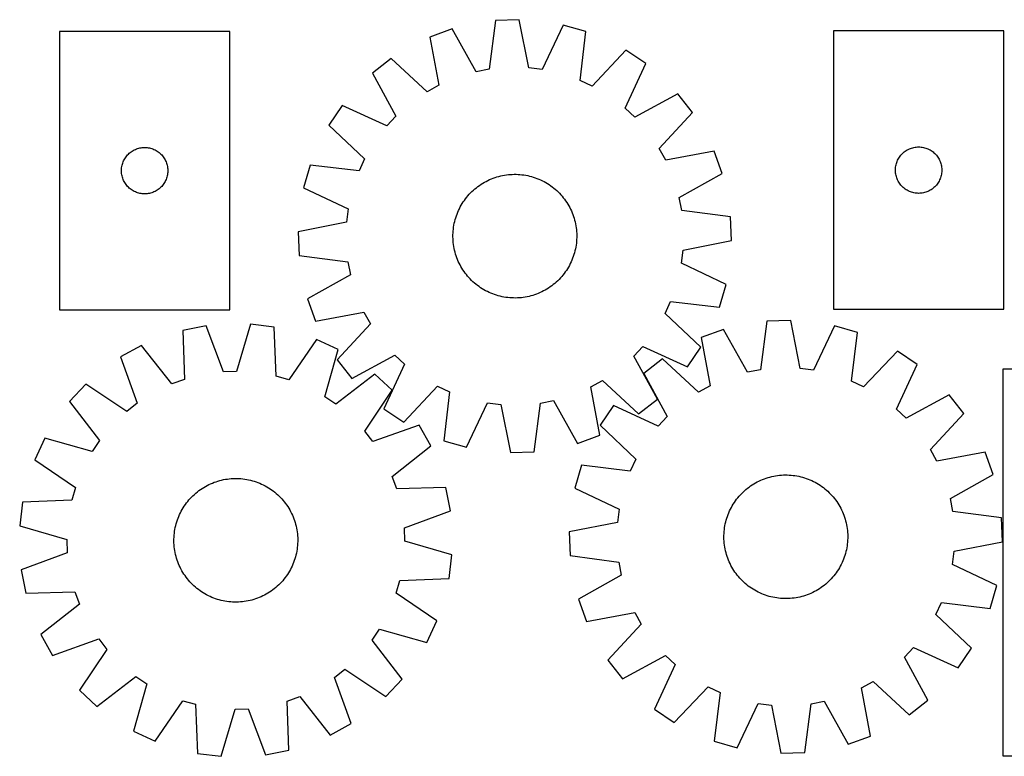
# Model space of a CAD drawing. Header units: millimetres. Extents: x 7 to 1445, y 7 to 483.
# Tile 1 of 5: x 7 to 643, y 7 to 483. Entities that reach past the tile are written whole.
import ezdxf

# ---------------------------------------------------------------- set-up
doc = ezdxf.new("R2010")
doc.units = ezdxf.units.MM
doc.layers.add('CUT', color=7, linetype='CONTINUOUS', true_color=0x000000)

msp = doc.modelspace()

# ---------------------------------------------------------------- linework, layer by layer
at = {"layer": 'CUT'}
for p, q in [((313.980523, 482.297886), (309.929095, 450.792955)), ((329.35731, 482.831708), (313.980523, 482.297886)), ((335.583808, 451.683587), (329.35731, 482.831708)), ((357.682722, 479.347908), (344.094026, 450.636898)), ((372.471875, 475.103914), (357.682722, 479.347908)), ((142.264463, 475.208803), (32.264463, 475.208803)), ((32.264463, 475.208803), (32.264463, 295.208803)), ((142.264463, 295.208803), (142.264463, 475.208803)), ((285.964902, 476.858144), (271.505668, 471.59876)), ((271.505668, 471.59876), (277.388091, 440.38383)), ((301.511952, 449.158614), (285.964902, 476.858144)), ((368.768328, 443.556197), (372.471875, 475.103914)), ((642.473882, 475.54352), (532.473882, 475.54352)), ((532.473882, 475.54352), (532.473882, 295.54352)), ((642.473882, 295.54352), (642.473882, 475.54352)), ((398.334389, 463.03759), (376.538582, 439.930934)), ((411.088244, 454.431212), (398.334389, 463.03759)), ((246.542202, 457.767955), (234.415893, 448.297835)), ((269.887951, 436.228439), (246.542202, 457.767955)), ((397.817181, 425.572009), (411.088244, 454.431212)), ((234.415893, 448.297835), (249.656353, 420.428441)), ((309.929095, 450.792955), (301.511952, 449.158614)), ((344.094026, 450.636898), (335.583808, 451.683587)), ((277.388091, 440.38383), (269.887951, 436.228439)), ((376.538582, 439.930934), (368.768328, 443.556197)), ((431.956257, 434.963499), (404.086863, 419.723039)), ((441.426377, 422.83719), (431.956257, 434.963499)), ((214.94818, 427.429822), (206.341802, 414.675967)), ((243.807383, 414.158758), (214.94818, 427.429822)), ((249.656353, 420.428441), (243.807383, 414.158758)), ((404.086863, 419.723039), (397.817181, 425.572009)), ((419.886861, 399.491441), (441.426377, 422.83719)), ((206.341802, 414.675967), (229.448458, 392.880159)), ((75.266875, 394.212017), (75.746257, 394.817701)), ((75.746257, 394.817701), (76.256183, 395.397903)), ((76.256183, 395.397903), (76.795301, 395.951086)), ((76.795301, 395.951086), (77.362182, 396.475782)), ((77.362182, 396.475782), (77.955321, 396.9706)), ((77.955321, 396.9706), (78.573147, 397.434228)), ((78.573147, 397.434228), (79.21402, 397.865437)), ((79.21402, 397.865437), (79.876242, 398.263082)), ((79.876242, 398.263082), (80.558056, 398.626109)), ((80.558056, 398.626109), (81.257655, 398.953557)), ((81.257655, 398.953557), (81.973182, 399.244556)), ((81.973182, 399.244556), (82.702741, 399.498334)), ((82.702741, 399.498334), (83.444397, 399.714219)), ((83.444397, 399.714219), (84.196182, 399.891639)), ((84.196182, 399.891639), (84.956105, 400.030122)), ((84.956105, 400.030122), (85.722148, 400.129301)), ((85.722148, 400.129301), (86.492282, 400.188915)), ((86.492282, 400.188915), (87.264463, 400.208803)), ((87.264463, 400.208803), (88.036645, 400.188915)), ((88.036645, 400.188915), (88.806778, 400.129301)), ((88.806778, 400.129301), (89.572822, 400.030122)), ((89.572822, 400.030122), (90.332744, 399.891639)), ((90.332744, 399.891639), (91.08453, 399.714219)), ((91.08453, 399.714219), (91.826186, 399.498334)), ((91.826186, 399.498334), (92.555745, 399.244556)), ((92.555745, 399.244556), (93.271272, 398.953557)), ((93.271272, 398.953557), (93.97087, 398.626109)), ((93.97087, 398.626109), (94.652684, 398.263082)), ((94.652684, 398.263082), (95.314906, 397.865437)), ((95.314906, 397.865437), (95.95578, 397.434228)), ((95.95578, 397.434228), (96.573606, 396.9706)), ((96.573606, 396.9706), (97.166745, 396.475782)), ((97.166745, 396.475782), (97.733626, 395.951086)), ((97.733626, 395.951086), (98.272744, 395.397903)), ((98.272744, 395.397903), (98.78267, 394.817701)), ((98.78267, 394.817701), (99.262052, 394.212017)), ((424.042253, 391.991301), (419.886861, 399.491441)), ((455.257183, 397.873724), (424.042253, 391.991301)), ((460.516566, 383.41449), (455.257183, 397.873724)), ((575.028727, 393.917176), (575.476293, 394.546734)), ((575.476293, 394.546734), (575.955675, 395.152418)), ((575.955675, 395.152418), (576.465602, 395.73262)), ((576.465602, 395.73262), (577.00472, 396.285803)), ((577.00472, 396.285803), (577.5716, 396.810499)), ((577.5716, 396.810499), (578.16474, 397.305317)), ((578.16474, 397.305317), (578.782566, 397.768945)), ((578.782566, 397.768945), (579.423439, 398.200153)), ((579.423439, 398.200153), (580.085661, 398.597799)), ((580.085661, 398.597799), (580.767475, 398.960826)), ((580.767475, 398.960826), (581.467074, 399.288274)), ((581.467074, 399.288274), (582.182601, 399.579272)), ((582.182601, 399.579272), (582.91216, 399.833051)), ((582.91216, 399.833051), (583.653815, 400.048936)), ((583.653815, 400.048936), (584.405601, 400.226355)), ((584.405601, 400.226355), (585.165523, 400.364838)), ((585.165523, 400.364838), (585.931567, 400.464018)), ((585.931567, 400.464018), (586.701701, 400.523631)), ((586.701701, 400.523631), (587.473882, 400.54352)), ((587.473882, 400.54352), (588.246063, 400.523631)), ((588.246063, 400.523631), (589.016197, 400.464018)), ((589.016197, 400.464018), (589.782241, 400.364838)), ((589.782241, 400.364838), (590.542163, 400.226355)), ((590.542163, 400.226355), (591.293949, 400.048936)), ((591.293949, 400.048936), (592.035605, 399.833051)), ((592.035605, 399.833051), (592.765163, 399.579272)), ((592.765163, 399.579272), (593.480691, 399.288274)), ((593.480691, 399.288274), (594.180289, 398.960826)), ((594.180289, 398.960826), (594.862103, 398.597799)), ((594.862103, 398.597799), (595.524325, 398.200153)), ((595.524325, 398.200153), (596.165199, 397.768945)), ((596.165199, 397.768945), (596.783024, 397.305317)), ((596.783024, 397.305317), (597.376164, 396.810499)), ((597.376164, 396.810499), (597.943044, 396.285803)), ((597.943044, 396.285803), (598.482163, 395.73262)), ((598.482163, 395.73262), (598.992089, 395.152418)), ((598.992089, 395.152418), (599.471471, 394.546734)), ((599.471471, 394.546734), (599.919037, 393.917176)), ((72.507494, 387.898015), (72.665498, 388.654119)), ((72.665498, 388.654119), (72.862215, 389.401088)), ((72.862215, 389.401088), (73.097125, 390.136939)), ((73.097125, 390.136939), (73.369604, 390.859722)), ((73.369604, 390.859722), (73.678929, 391.567519)), ((73.678929, 391.567519), (74.024281, 392.258454)), ((74.024281, 392.258454), (74.404744, 392.930695)), ((74.404744, 392.930695), (74.819308, 393.582459)), ((74.819308, 393.582459), (75.266875, 394.212017)), ((99.262052, 394.212017), (99.709619, 393.582459)), ((99.709619, 393.582459), (100.124183, 392.930695)), ((100.124183, 392.930695), (100.504645, 392.258454)), ((100.504645, 392.258454), (100.849997, 391.567519)), ((100.849997, 391.567519), (101.159323, 390.859722)), ((101.159323, 390.859722), (101.431802, 390.136939)), ((101.431802, 390.136939), (101.666711, 389.401088)), ((101.666711, 389.401088), (101.863429, 388.654119)), ((101.863429, 388.654119), (102.021433, 387.898015)), ((194.275478, 388.813453), (190.031484, 374.024299)), ((225.823195, 385.109906), (194.275478, 388.813453)), ((229.448458, 392.880159), (225.823195, 385.109906)), ((572.598042, 387.469495), (572.716913, 388.232731)), ((572.716913, 388.232731), (572.874917, 388.988836)), ((572.874917, 388.988836), (573.071634, 389.735805)), ((573.071634, 389.735805), (573.306544, 390.471656)), ((573.306544, 390.471656), (573.579023, 391.194438)), ((573.579023, 391.194438), (573.888348, 391.902236)), ((573.888348, 391.902236), (574.2337, 392.593171)), ((574.2337, 392.593171), (574.614163, 393.265412)), ((574.614163, 393.265412), (575.028727, 393.917176)), ((599.919037, 393.917176), (600.333602, 393.265412)), ((600.333602, 393.265412), (600.714064, 392.593171)), ((600.714064, 392.593171), (601.059416, 391.902236)), ((601.059416, 391.902236), (601.368742, 391.194438)), ((601.368742, 391.194438), (601.641221, 390.471656)), ((601.641221, 390.471656), (601.87613, 389.735805)), ((601.87613, 389.735805), (602.072848, 388.988836)), ((602.072848, 388.988836), (602.230851, 388.232731)), ((602.230851, 388.232731), (602.349722, 387.469495)), ((72.269436, 385.595022), (72.3092, 386.366435)), ((72.269436, 384.822585), (72.269436, 385.595022)), ((72.3092, 384.051171), (72.269436, 384.822585)), ((72.3092, 386.366435), (72.388623, 387.134779)), ((72.388623, 383.282828), (72.3092, 384.051171)), ((72.388623, 387.134779), (72.507494, 387.898015)), ((72.507494, 382.519592), (72.388623, 383.282828)), ((72.665498, 381.763487), (72.507494, 382.519592)), ((102.021433, 382.519592), (101.863429, 381.763487)), ((102.021433, 387.898015), (102.140303, 387.134779)), ((102.140303, 383.282828), (102.021433, 382.519592)), ((102.140303, 387.134779), (102.219726, 386.366435)), ((102.219726, 384.051171), (102.140303, 383.282828)), ((102.219726, 386.366435), (102.25949, 385.595022)), ((102.25949, 384.822585), (102.219726, 384.051171)), ((102.25949, 385.595022), (102.25949, 384.822585)), ((316.140328, 381.490591), (317.35885, 381.797528)), ((317.35885, 381.797528), (318.586413, 382.066039)), ((318.586413, 382.066039), (319.821803, 382.29586)), ((319.821803, 382.29586), (321.063803, 382.486762)), ((321.063803, 382.486762), (322.311186, 382.638558)), ((322.311186, 382.638558), (323.562722, 382.751097)), ((323.562722, 382.751097), (324.817175, 382.82427)), ((324.817175, 382.82427), (326.073307, 382.858003)), ((326.073307, 382.858003), (327.329879, 382.852263)), ((327.329879, 382.852263), (328.585651, 382.807056)), ((328.585651, 382.807056), (329.839384, 382.722427)), ((329.839384, 382.722427), (331.089839, 382.598459)), ((331.089839, 382.598459), (332.335784, 382.435274)), ((332.335784, 382.435274), (333.575987, 382.233034)), ((333.575987, 382.233034), (334.809227, 381.991937)), ((334.809227, 381.991937), (336.034285, 381.712223)), ((432.817036, 367.86744), (460.516566, 383.41449)), ((572.478855, 385.929739), (572.518619, 386.701152)), ((572.478855, 385.157301), (572.478855, 385.929739)), ((572.518619, 384.385888), (572.478855, 385.157301)), ((572.518619, 386.701152), (572.598042, 387.469495)), ((572.598042, 383.617545), (572.518619, 384.385888)), ((572.716913, 382.854309), (572.598042, 383.617545)), ((572.874917, 382.098204), (572.716913, 382.854309)), ((573.071634, 381.351236), (572.874917, 382.098204)), ((602.072848, 382.098204), (601.87613, 381.351236)), ((602.230851, 382.854309), (602.072848, 382.098204)), ((602.349722, 383.617545), (602.230851, 382.854309)), ((602.349722, 387.469495), (602.429145, 386.701152)), ((602.429145, 384.385888), (602.349722, 383.617545)), ((602.429145, 386.701152), (602.468909, 385.929739)), ((602.468909, 385.157301), (602.429145, 384.385888)), ((602.468909, 385.929739), (602.468909, 385.157301)), ((72.862215, 381.016519), (72.665498, 381.763487)), ((73.097125, 380.280668), (72.862215, 381.016519)), ((73.369604, 379.557885), (73.097125, 380.280668)), ((73.678929, 378.850087), (73.369604, 379.557885)), ((74.024281, 378.159152), (73.678929, 378.850087)), ((74.404744, 377.486911), (74.024281, 378.159152)), ((74.819308, 376.835147), (74.404744, 377.486911)), ((75.266875, 376.205589), (74.819308, 376.835147)), ((75.746257, 375.599906), (75.266875, 376.205589)), ((76.256183, 375.019703), (75.746257, 375.599906)), ((98.78267, 375.599906), (98.272744, 375.019703)), ((99.262052, 376.205589), (98.78267, 375.599906)), ((99.709619, 376.835147), (99.262052, 376.205589)), ((100.124183, 377.486911), (99.709619, 376.835147)), ((100.504645, 378.159152), (100.124183, 377.486911)), ((100.849997, 378.850087), (100.504645, 378.159152)), ((101.159323, 379.557885), (100.849997, 378.850087)), ((101.431802, 380.280668), (101.159323, 379.557885)), ((101.666711, 381.016519), (101.431802, 380.280668)), ((101.863429, 381.763487), (101.666711, 381.016519)), ((302.648458, 374.957239), (303.66842, 375.69119)), ((303.66842, 375.69119), (304.710933, 376.392742)), ((304.710933, 376.392742), (305.774967, 377.0612)), ((305.774967, 377.0612), (306.859474, 377.695907)), ((306.859474, 377.695907), (307.963382, 378.296236)), ((307.963382, 378.296236), (309.085601, 378.861594)), ((309.085601, 378.861594), (310.225026, 379.391423)), ((310.225026, 379.391423), (311.38053, 379.8852)), ((311.38053, 379.8852), (312.550975, 380.342438)), ((312.550975, 380.342438), (313.735204, 380.762687)), ((313.735204, 380.762687), (314.932049, 381.14553)), ((314.932049, 381.14553), (316.140328, 381.490591)), ((336.034285, 381.712223), (337.249952, 381.394167)), ((337.249952, 381.394167), (338.455029, 381.038083)), ((338.455029, 381.038083), (339.648327, 380.644322)), ((339.648327, 380.644322), (340.828667, 380.213273)), ((340.828667, 380.213273), (341.994886, 379.745361)), ((341.994886, 379.745361), (343.145831, 379.241048)), ((343.145831, 379.241048), (344.280368, 378.700832)), ((344.280368, 378.700832), (345.397376, 378.125246)), ((345.397376, 378.125246), (346.495754, 377.514858)), ((346.495754, 377.514858), (347.574417, 376.87027)), ((347.574417, 376.87027), (348.6323, 376.192119)), ((348.6323, 376.192119), (349.66836, 375.481074)), ((349.66836, 375.481074), (350.681575, 374.737835)), ((573.306544, 380.615384), (573.071634, 381.351236)), ((573.579023, 379.892602), (573.306544, 380.615384)), ((573.888348, 379.184804), (573.579023, 379.892602)), ((574.2337, 378.493869), (573.888348, 379.184804)), ((574.614163, 377.821628), (574.2337, 378.493869)), ((575.028727, 377.169864), (574.614163, 377.821628)), ((575.476293, 376.540306), (575.028727, 377.169864)), ((575.955675, 375.934622), (575.476293, 376.540306)), ((576.465602, 375.35442), (575.955675, 375.934622)), ((598.992089, 375.934622), (598.482163, 375.35442)), ((599.471471, 376.540306), (598.992089, 375.934622)), ((599.919037, 377.169864), (599.471471, 376.540306)), ((600.333602, 377.821628), (599.919037, 377.169864)), ((600.714064, 378.493869), (600.333602, 377.821628)), ((601.059416, 379.184804), (600.714064, 378.493869)), ((601.368742, 379.892602), (601.059416, 379.184804)), ((601.641221, 380.615384), (601.368742, 379.892602)), ((601.87613, 381.351236), (601.641221, 380.615384)), ((76.795301, 374.46652), (76.256183, 375.019703)), ((77.362182, 373.941824), (76.795301, 374.46652)), ((77.955321, 373.447006), (77.362182, 373.941824)), ((78.573147, 372.983378), (77.955321, 373.447006)), ((79.21402, 372.55217), (78.573147, 372.983378)), ((79.876242, 372.154525), (79.21402, 372.55217)), ((80.558056, 371.791497), (79.876242, 372.154525)), ((81.257655, 371.46405), (80.558056, 371.791497)), ((81.973182, 371.173051), (81.257655, 371.46405)), ((82.702741, 370.919273), (81.973182, 371.173051)), ((83.444397, 370.703387), (82.702741, 370.919273)), ((84.196182, 370.525968), (83.444397, 370.703387)), ((84.956105, 370.387485), (84.196182, 370.525968)), ((85.722148, 370.288305), (84.956105, 370.387485)), ((86.492282, 370.228692), (85.722148, 370.288305)), ((87.264463, 370.208803), (86.492282, 370.228692)), ((88.036645, 370.228692), (87.264463, 370.208803)), ((88.806778, 370.288305), (88.036645, 370.228692)), ((89.572822, 370.387485), (88.806778, 370.288305)), ((90.332744, 370.525968), (89.572822, 370.387485)), ((91.08453, 370.703387), (90.332744, 370.525968)), ((91.826186, 370.919273), (91.08453, 370.703387)), ((92.555745, 371.173051), (91.826186, 370.919273)), ((93.271272, 371.46405), (92.555745, 371.173051)), ((93.97087, 371.791497), (93.271272, 371.46405)), ((94.652684, 372.154525), (93.97087, 371.791497)), ((95.314906, 372.55217), (94.652684, 372.154525)), ((95.95578, 372.983378), (95.314906, 372.55217)), ((96.573606, 373.447006), (95.95578, 372.983378)), ((97.166745, 373.941824), (96.573606, 373.447006)), ((97.733626, 374.46652), (97.166745, 373.941824)), ((98.272744, 375.019703), (97.733626, 374.46652)), ((190.031484, 374.024299), (218.742494, 360.435603)), ((296.221646, 368.977068), (297.056937, 369.915841)), ((297.056937, 369.915841), (297.921304, 370.827914)), ((297.921304, 370.827914), (298.813894, 371.712386)), ((298.813894, 371.712386), (299.733825, 372.568385)), ((299.733825, 372.568385), (300.680189, 373.395066)), ((300.680189, 373.395066), (301.652053, 374.191613)), ((301.652053, 374.191613), (302.648458, 374.957239)), ((350.681575, 374.737835), (351.670944, 373.963138)), ((351.670944, 373.963138), (352.635491, 373.157746)), ((352.635491, 373.157746), (353.574264, 372.322455)), ((353.574264, 372.322455), (354.486337, 371.458088)), ((354.486337, 371.458088), (355.370809, 370.565498)), ((355.370809, 370.565498), (356.226808, 369.645567)), ((356.226808, 369.645567), (357.053488, 368.699203)), ((577.00472, 374.801237), (576.465602, 375.35442)), ((577.5716, 374.276541), (577.00472, 374.801237)), ((578.16474, 373.781723), (577.5716, 374.276541)), ((578.782566, 373.318095), (578.16474, 373.781723)), ((579.423439, 372.886887), (578.782566, 373.318095)), ((580.085661, 372.489241), (579.423439, 372.886887)), ((580.767475, 372.126214), (580.085661, 372.489241)), ((581.467074, 371.798766), (580.767475, 372.126214)), ((582.182601, 371.507768), (581.467074, 371.798766)), ((582.91216, 371.253989), (582.182601, 371.507768)), ((583.653815, 371.038104), (582.91216, 371.253989)), ((584.405601, 370.860685), (583.653815, 371.038104)), ((585.165523, 370.722202), (584.405601, 370.860685)), ((585.931567, 370.623022), (585.165523, 370.722202)), ((586.701701, 370.563409), (585.931567, 370.623022)), ((587.473882, 370.54352), (586.701701, 370.563409)), ((588.246063, 370.563409), (587.473882, 370.54352)), ((589.016197, 370.623022), (588.246063, 370.563409)), ((589.782241, 370.722202), (589.016197, 370.623022)), ((590.542163, 370.860685), (589.782241, 370.722202)), ((591.293949, 371.038104), (590.542163, 370.860685)), ((592.035605, 371.253989), (591.293949, 371.038104)), ((592.765163, 371.507768), (592.035605, 371.253989)), ((593.480691, 371.798766), (592.765163, 371.507768)), ((594.180289, 372.126214), (593.480691, 371.798766)), ((594.862103, 372.489241), (594.180289, 372.126214)), ((595.524325, 372.886887), (594.862103, 372.489241)), ((596.165199, 373.318095), (595.524325, 372.886887)), ((596.783024, 373.781723), (596.165199, 373.318095)), ((597.376164, 374.276541), (596.783024, 373.781723)), ((597.943044, 374.801237), (597.376164, 374.276541)), ((598.482163, 375.35442), (597.943044, 374.801237)), ((291.254146, 361.738954), (291.864534, 362.837331)), ((291.864534, 362.837331), (292.509121, 363.915994)), ((292.509121, 363.915994), (293.187273, 364.973877)), ((293.187273, 364.973877), (293.898318, 366.009938)), ((293.898318, 366.009938), (294.641557, 367.023152)), ((294.641557, 367.023152), (295.416254, 368.012521)), ((295.416254, 368.012521), (296.221646, 368.977068)), ((357.053488, 368.699203), (357.850035, 367.727339)), ((357.850035, 367.727339), (358.615662, 366.730934)), ((358.615662, 366.730934), (359.349613, 365.710972)), ((359.349613, 365.710972), (360.051164, 364.668459)), ((360.051164, 364.668459), (360.719623, 363.604425)), ((360.719623, 363.604425), (361.35433, 362.519918)), ((434.451378, 359.450297), (432.817036, 367.86744)), ((218.742494, 360.435603), (217.695805, 351.925385)), ((288.73507, 355.989904), (289.166119, 357.170245)), ((289.166119, 357.170245), (289.634031, 358.336463)), ((289.634031, 358.336463), (290.138344, 359.487408)), ((290.138344, 359.487408), (290.67856, 360.621945)), ((290.67856, 360.621945), (291.254146, 361.738954)), ((361.35433, 362.519918), (361.954659, 361.41601)), ((361.954659, 361.41601), (362.520016, 360.293791)), ((362.520016, 360.293791), (363.049845, 359.154366)), ((363.049845, 359.154366), (363.543623, 357.998862)), ((363.543623, 357.998862), (364.000861, 356.828417)), ((364.000861, 356.828417), (364.421109, 355.644188)), ((465.956309, 355.398869), (434.451378, 359.450297)), ((217.695805, 351.925385), (186.547684, 345.698887)), ((287.146358, 349.917565), (287.387454, 351.150804)), ((287.387454, 351.150804), (287.667169, 352.375862)), ((287.667169, 352.375862), (287.985225, 353.591529)), ((287.985225, 353.591529), (288.341309, 354.796607)), ((288.341309, 354.796607), (288.73507, 355.989904)), ((364.421109, 355.644188), (364.803953, 354.447343)), ((364.803953, 354.447343), (365.149013, 353.239064)), ((365.149013, 353.239064), (365.455951, 352.020541)), ((365.455951, 352.020541), (365.724462, 350.792979)), ((365.724462, 350.792979), (365.954282, 349.557589)), ((466.490131, 340.022082), (465.956309, 355.398869)), ((186.547684, 345.698887), (187.081506, 330.3221)), ((286.521389, 342.414885), (286.527129, 343.671457)), ((286.527129, 343.671457), (286.572336, 344.927229)), ((286.572336, 344.927229), (286.656965, 346.180961)), ((286.656965, 346.180961), (286.780933, 347.431417)), ((286.780933, 347.431417), (286.944118, 348.677361)), ((286.944118, 348.677361), (287.146358, 349.917565)), ((365.954282, 349.557589), (366.145184, 348.315589)), ((366.145184, 348.315589), (366.29698, 347.068206)), ((366.29698, 347.068206), (366.40952, 345.81667)), ((366.40952, 345.81667), (366.482692, 344.562217)), ((366.482692, 344.562217), (366.516425, 343.306085)), ((286.555122, 341.158752), (286.521389, 342.414885)), ((286.628295, 339.904299), (286.555122, 341.158752)), ((286.740834, 338.652763), (286.628295, 339.904299)), ((286.89263, 337.40538), (286.740834, 338.652763)), ((287.083532, 336.16338), (286.89263, 337.40538)), ((366.256881, 338.289553), (366.093697, 337.043608)), ((366.380849, 339.540008), (366.256881, 338.289553)), ((366.465479, 340.793741), (366.380849, 339.540008)), ((366.510685, 342.049512), (366.465479, 340.793741)), ((366.516425, 343.306085), (366.510685, 342.049512)), ((435.342009, 333.795584), (466.490131, 340.022082)), ((287.313352, 334.92799), (287.083532, 336.16338)), ((287.581864, 333.700428), (287.313352, 334.92799)), ((287.888801, 332.481906), (287.581864, 333.700428)), ((288.233862, 331.273626), (287.888801, 332.481906)), ((288.616705, 330.076781), (288.233862, 331.273626)), ((364.696505, 330.924363), (364.302744, 329.731065)), ((365.05259, 332.12944), (364.696505, 330.924363)), ((365.370646, 333.345107), (365.05259, 332.12944)), ((365.65036, 334.570165), (365.370646, 333.345107)), ((365.891456, 335.803404), (365.65036, 334.570165)), ((366.093697, 337.043608), (365.891456, 335.803404)), ((434.29532, 325.285366), (435.342009, 333.795584)), ((187.081506, 330.3221), (218.586437, 326.270673)), ((218.586437, 326.270673), (220.220778, 317.85353)), ((289.036954, 328.892552), (288.616705, 330.076781)), ((289.494192, 327.722108), (289.036954, 328.892552)), ((289.987969, 326.566603), (289.494192, 327.722108)), ((290.517798, 325.427179), (289.987969, 326.566603)), ((291.083156, 324.304959), (290.517798, 325.427179)), ((362.359255, 325.099024), (361.783669, 323.982016)), ((362.899471, 326.233561), (362.359255, 325.099024)), ((363.403784, 327.384506), (362.899471, 326.233561)), ((363.871695, 328.550725), (363.403784, 327.384506)), ((364.302744, 329.731065), (363.871695, 328.550725)), ((463.00633, 311.69667), (434.29532, 325.285366)), ((291.683485, 323.201051), (291.083156, 324.304959)), ((292.318192, 322.116545), (291.683485, 323.201051)), ((292.98665, 321.05251), (292.318192, 322.116545)), ((293.688202, 320.009998), (292.98665, 321.05251)), ((294.422153, 318.990035), (293.688202, 320.009998)), ((295.187779, 317.993631), (294.422153, 318.990035)), ((358.396258, 318.697817), (357.621561, 317.708448)), ((359.139496, 319.711032), (358.396258, 318.697817)), ((359.850542, 320.747092), (359.139496, 319.711032)), ((360.528693, 321.804975), (359.850542, 320.747092)), ((361.173281, 322.883638), (360.528693, 321.804975)), ((361.783669, 323.982016), (361.173281, 322.883638)), ((220.220778, 317.85353), (192.521248, 302.306479)), ((295.984326, 317.021766), (295.187779, 317.993631)), ((296.811007, 316.075402), (295.984326, 317.021766)), ((297.667006, 315.155471), (296.811007, 316.075402)), ((298.551478, 314.262882), (297.667006, 315.155471)), ((299.463551, 313.398515), (298.551478, 314.262882)), ((300.402324, 312.563223), (299.463551, 313.398515)), ((301.366871, 311.757831), (300.402324, 312.563223)), ((352.357626, 312.325904), (351.385761, 311.529357)), ((353.30399, 313.152584), (352.357626, 312.325904)), ((354.223921, 314.008583), (353.30399, 313.152584)), ((355.11651, 314.893055), (354.223921, 314.008583)), ((355.980877, 315.805128), (355.11651, 314.893055)), ((356.816169, 316.743901), (355.980877, 315.805128)), ((357.621561, 317.708448), (356.816169, 316.743901)), ((302.35624, 310.983134), (301.366871, 311.757831)), ((303.369454, 310.239896), (302.35624, 310.983134)), ((304.405514, 309.52885), (303.369454, 310.239896)), ((305.463398, 308.850699), (304.405514, 309.52885)), ((306.542061, 308.206111), (305.463398, 308.850699)), ((307.640438, 307.595723), (306.542061, 308.206111)), ((308.757447, 307.020137), (307.640438, 307.595723)), ((309.891983, 306.479921), (308.757447, 307.020137)), ((311.042929, 305.975608), (309.891983, 306.479921)), ((312.209147, 305.507697), (311.042929, 305.975608)), ((313.389488, 305.076648), (312.209147, 305.507697)), ((341.657284, 305.835769), (340.48684, 305.378531)), ((342.812789, 306.329547), (341.657284, 305.835769)), ((343.952213, 306.859376), (342.812789, 306.329547)), ((345.074433, 307.424733), (343.952213, 306.859376)), ((346.178341, 308.025062), (345.074433, 307.424733)), ((347.262847, 308.659769), (346.178341, 308.025062)), ((348.326882, 309.328228), (347.262847, 308.659769)), ((349.369394, 310.029779), (348.326882, 309.328228)), ((350.389356, 310.76373), (349.369394, 310.029779)), ((351.385761, 311.529357), (350.389356, 310.76373)), ((458.762337, 296.907516), (463.00633, 311.69667)), ((192.521248, 302.306479), (197.780632, 287.847246)), ((314.582785, 304.682887), (313.389488, 305.076648)), ((315.787862, 304.326802), (314.582785, 304.682887)), ((317.00353, 304.008746), (315.787862, 304.326802)), ((318.228588, 303.729032), (317.00353, 304.008746)), ((319.461827, 303.487936), (318.228588, 303.729032)), ((320.702031, 303.285695), (319.461827, 303.487936)), ((321.947975, 303.122511), (320.702031, 303.285695)), ((323.198431, 302.998542), (321.947975, 303.122511)), ((324.452163, 302.913913), (323.198431, 302.998542)), ((325.707935, 302.868706), (324.452163, 302.913913)), ((326.964507, 302.862967), (325.707935, 302.868706)), ((328.22064, 302.8967), (326.964507, 302.862967)), ((329.475093, 302.969872), (328.22064, 302.8967)), ((330.726629, 303.082412), (329.475093, 302.969872)), ((331.974012, 303.234208), (330.726629, 303.082412)), ((333.216012, 303.42511), (331.974012, 303.234208)), ((334.451402, 303.65493), (333.216012, 303.42511)), ((335.678964, 303.923441), (334.451402, 303.65493)), ((336.897486, 304.230379), (335.678964, 303.923441)), ((338.105766, 304.575439), (336.897486, 304.230379)), ((339.302611, 304.958283), (338.105766, 304.575439)), ((340.48684, 305.378531), (339.302611, 304.958283)), ((423.589357, 292.84081), (427.214619, 300.611064)), ((427.214619, 300.611064), (458.762337, 296.907516)), ((32.264463, 295.208803), (142.264463, 295.208803)), ((197.780632, 287.847246), (228.995562, 293.729668)), ((228.995562, 293.729668), (233.150953, 286.229529)), ((446.696012, 271.045003), (423.589357, 292.84081)), ((532.473882, 295.54352), (642.473882, 295.54352)), ((489.444046, 287.927383), (485.31651, 256.432332)), ((504.822078, 288.424051), (489.444046, 287.927383)), ((510.9733, 257.260977), (504.822078, 288.424051)), ((127.101965, 284.887016), (111.998037, 281.954113)), ((111.998037, 281.954113), (112.925353, 250.203289)), ((138.124825, 255.09656), (127.101965, 284.887016)), ((155.623617, 285.877543), (146.694003, 255.394158)), ((170.894623, 283.999529), (155.623617, 285.877543)), ((172.172229, 252.26087), (170.894623, 283.999529)), ((233.150953, 286.229529), (211.611437, 262.88378)), ((461.415363, 282.555346), (446.943465, 277.330913)), ((476.895443, 254.818333), (461.415363, 282.555346)), ((533.138989, 284.871823), (519.480964, 256.193729)), ((547.917846, 280.592109), (533.138989, 284.871823)), ((544.138086, 249.053432), (547.917846, 280.592109)), ((198.326416, 276.1279), (180.413964, 249.895881)), ((212.269667, 269.622803), (198.326416, 276.1279)), ((446.943465, 277.330913), (452.750451, 246.101861)), ((85.178423, 272.198391), (71.720051, 264.741664)), ((104.867544, 247.272235), (85.178423, 272.198391)), ((203.676958, 239.042742), (212.269667, 269.622803)), ((403.381461, 265.292529), (409.230431, 271.562211)), ((409.230431, 271.562211), (438.089635, 258.291148)), ((438.089635, 258.291148), (446.696012, 271.045003)), ((573.751131, 268.463332), (551.899558, 245.409406)), ((586.484154, 259.826165), (573.751131, 268.463332)), ((71.720051, 264.741664), (82.413525, 234.831392)), ((211.611437, 262.88378), (221.081557, 250.75747)), ((221.081557, 250.75747), (248.950951, 265.997931)), ((248.950951, 265.997931), (255.220634, 260.148961)), ((418.621922, 237.423135), (403.381461, 265.292529)), ((421.946654, 263.560463), (409.797499, 254.119669)), ((445.240293, 241.964603), (421.946654, 263.560463)), ((146.694003, 255.394158), (138.124825, 255.09656)), ((255.220634, 260.148961), (241.94957, 231.289757)), ((485.31651, 256.432332), (476.895443, 254.818333)), ((519.480964, 256.193729), (510.9733, 257.260977)), ((573.143401, 230.999111), (586.484154, 259.826165)), ((741.830016, 256.764372), (641.830016, 256.764372)), ((641.830016, 256.764372), (641.830016, 6.764372)), ((112.925353, 250.203289), (104.867544, 247.272235)), ((180.413964, 249.895881), (172.172229, 252.26087)), ((235.926386, 253.659549), (210.784493, 234.246668)), ((247.17702, 243.164132), (235.926386, 253.659549)), ((375.649724, 245.337139), (383.149863, 249.492531)), ((383.149863, 249.492531), (406.495612, 227.953015)), ((409.797499, 254.119669), (424.970579, 226.213533)), ((551.899558, 245.409406), (544.138086, 249.053432)), ((49.227766, 247.175705), (38.732349, 235.92507)), ((75.655839, 229.553794), (49.227766, 247.175705)), ((229.55511, 216.736059), (247.17702, 243.164132)), ((254.703425, 222.68338), (276.499233, 245.790035)), ((276.499233, 245.790035), (284.269486, 242.164773)), ((284.269486, 242.164773), (280.565939, 210.617055)), ((381.532146, 214.122209), (375.649724, 245.337139)), ((452.750451, 246.101861), (445.240293, 241.964603)), ((38.732349, 235.92507), (58.14523, 210.783177)), ((210.784493, 234.246668), (203.676958, 239.042742)), ((343.108719, 234.928014), (351.525862, 236.562356)), ((351.525862, 236.562356), (367.072913, 208.862826)), ((406.495612, 227.953015), (418.621922, 237.423135)), ((607.30507, 240.308089), (579.398934, 225.135009)), ((616.745863, 228.158934), (607.30507, 240.308089)), ((82.413525, 234.831392), (75.655839, 229.553794)), ((241.94957, 231.289757), (254.703425, 222.68338)), ((295.355093, 206.373062), (308.943788, 235.084072)), ((308.943788, 235.084072), (317.454007, 234.037382)), ((317.454007, 234.037382), (323.680505, 202.889261)), ((339.057292, 203.423083), (343.108719, 234.928014)), ((390.279423, 233.298754), (381.642256, 220.56573)), ((419.106478, 219.958001), (390.279423, 233.298754)), ((579.398934, 225.135009), (573.143401, 230.999111)), ((424.970579, 226.213533), (419.106478, 219.958001)), ((595.150004, 204.865295), (616.745863, 228.158934)), ((234.832708, 209.978373), (229.55511, 216.736059)), ((264.74298, 220.671847), (234.832708, 209.978373)), ((272.199707, 207.213475), (264.74298, 220.671847)), ((381.642256, 220.56573), (404.696182, 198.714157)), ((22.769095, 212.268352), (16.263998, 198.325101)), ((53.349156, 203.675642), (22.769095, 212.268352)), ((58.14523, 210.783177), (53.349156, 203.675642)), ((280.565939, 210.617055), (295.355093, 206.373062)), ((367.072913, 208.862826), (381.532146, 214.122209)), ((247.273551, 187.524354), (272.199707, 207.213475)), ((599.287262, 197.355138), (595.150004, 204.865295)), ((16.263998, 198.325101), (42.496017, 180.412649)), ((323.680505, 202.889261), (339.057292, 203.423083)), ((404.696182, 198.714157), (401.052156, 190.952686)), ((630.516313, 203.162124), (599.287262, 197.355138)), ((635.740746, 188.690225), (630.516313, 203.162124)), ((369.513479, 194.732446), (365.233766, 179.953589)), ((401.052156, 190.952686), (369.513479, 194.732446)), ((134.609258, 184.480188), (135.817533, 184.825264)), ((135.817533, 184.825264), (137.036051, 185.132217)), ((137.036051, 185.132217), (138.26361, 185.400744)), ((138.26361, 185.400744), (139.498998, 185.63058)), ((139.498998, 185.63058), (140.740995, 185.821498)), ((140.740995, 185.821498), (141.988376, 185.97331)), ((141.988376, 185.97331), (143.23991, 186.085866)), ((143.23991, 186.085866), (144.494363, 186.159054)), ((144.494363, 186.159054), (145.750495, 186.192803)), ((145.750495, 186.192803), (147.007067, 186.18708)), ((147.007067, 186.18708), (148.262839, 186.141889)), ((148.262839, 186.141889), (149.516573, 186.057276)), ((149.516573, 186.057276), (150.76703, 185.933324)), ((150.76703, 185.933324), (152.012976, 185.770155)), ((152.012976, 185.770155), (153.253183, 185.56793)), ((153.253183, 185.56793), (154.486425, 185.32685)), ((154.486425, 185.32685), (155.711487, 185.047151)), ((155.711487, 185.047151), (156.927158, 184.729111)), ((156.927158, 184.729111), (158.13224, 184.373042)), ((250.204605, 179.466545), (247.273551, 187.524354)), ((484.299223, 184.503219), (485.439924, 185.030293)), ((485.439924, 185.030293), (486.596618, 185.521277)), ((486.596618, 185.521277), (487.768164, 185.975687)), ((487.768164, 185.975687), (488.953405, 186.393072)), ((488.953405, 186.393072), (490.151171, 186.773023)), ((490.151171, 186.773023), (491.360281, 187.115163)), ((491.360281, 187.115163), (492.579541, 187.419156)), ((492.579541, 187.419156), (493.807749, 187.6847)), ((493.807749, 187.6847), (495.043691, 187.911535)), ((495.043691, 187.911535), (496.286148, 188.099436)), ((496.286148, 188.099436), (497.533894, 188.248217)), ((497.533894, 188.248217), (498.785698, 188.357733)), ((498.785698, 188.357733), (500.040324, 188.427874)), ((500.040324, 188.427874), (501.296535, 188.458572)), ((501.296535, 188.458572), (502.55309, 188.449796)), ((502.55309, 188.449796), (503.808749, 188.401555)), ((503.808749, 188.401555), (505.062273, 188.313897)), ((505.062273, 188.313897), (506.312425, 188.186908)), ((506.312425, 188.186908), (507.557972, 188.020713)), ((507.557972, 188.020713), (508.797683, 187.815477)), ((508.797683, 187.815477), (510.030337, 187.571402)), ((510.030337, 187.571402), (511.254715, 187.288729)), ((511.254715, 187.288729), (512.46961, 186.967736)), ((512.46961, 186.967736), (513.673824, 186.608741)), ((513.673824, 186.608741), (514.866166, 186.212098)), ((514.866166, 186.212098), (516.045462, 185.778199)), ((516.045462, 185.778199), (517.210546, 185.30747)), ((517.210546, 185.30747), (518.36027, 184.800378)), ((518.36027, 184.800378), (519.493498, 184.257423)), ((608.003733, 173.210146), (635.740746, 188.690225)), ((42.496017, 180.412649), (40.131028, 172.170913)), ((121.329352, 177.5261), (122.325747, 178.29174)), ((122.325747, 178.29174), (123.345699, 179.025704)), ((123.345699, 179.025704), (124.388203, 179.727269)), ((124.388203, 179.727269), (125.452229, 180.395741)), ((125.452229, 180.395741), (126.536727, 181.030462)), ((126.536727, 181.030462), (127.640627, 181.630805)), ((127.640627, 181.630805), (128.76284, 182.196177)), ((128.76284, 182.196177), (129.902258, 182.72602)), ((129.902258, 182.72602), (131.057756, 183.219813)), ((131.057756, 183.219813), (132.228194, 183.677066)), ((132.228194, 183.677066), (133.412418, 184.097329)), ((133.412418, 184.097329), (134.609258, 184.480188)), ((158.13224, 184.373042), (159.325543, 183.979296)), ((159.325543, 183.979296), (160.505888, 183.548262)), ((160.505888, 183.548262), (161.672113, 183.080365)), ((161.672113, 183.080365), (162.823065, 182.576067)), ((162.823065, 182.576067), (163.957608, 182.035866)), ((163.957608, 182.035866), (165.074624, 181.460294)), ((165.074624, 181.460294), (166.17301, 180.84992)), ((166.17301, 180.84992), (167.251681, 180.205346)), ((167.251681, 180.205346), (168.309573, 179.527209)), ((168.309573, 179.527209), (169.345642, 178.816176)), ((169.345642, 178.816176), (170.358866, 178.072951)), ((281.955429, 180.393861), (250.204605, 179.466545)), ((284.888332, 165.289933), (281.955429, 180.393861)), ((365.233766, 179.953589), (393.91186, 166.295563)), ((474.010272, 177.37885), (474.932268, 178.232624)), ((474.932268, 178.232624), (475.880627, 179.057016)), ((475.880627, 179.057016), (476.854413, 179.851212)), ((476.854413, 179.851212), (477.852665, 180.614429)), ((477.852665, 180.614429), (478.874397, 181.345914)), ((478.874397, 181.345914), (479.918602, 182.044944)), ((479.918602, 182.044944), (480.984248, 182.71083)), ((480.984248, 182.71083), (482.070285, 183.342915)), ((482.070285, 183.342915), (483.17564, 183.940574)), ((483.17564, 183.940574), (484.299223, 184.503219)), ((519.493498, 184.257423), (520.609112, 183.67914)), ((520.609112, 183.67914), (521.706012, 183.0661)), ((521.706012, 183.0661), (522.783114, 182.418908)), ((522.783114, 182.418908), (523.839356, 181.738202)), ((523.839356, 181.738202), (524.873696, 181.024655)), ((524.873696, 181.024655), (525.885111, 180.278971)), ((525.885111, 180.278971), (526.872606, 179.501886)), ((526.872606, 179.501886), (527.835204, 178.694166)), ((527.835204, 178.694166), (528.771956, 177.856609)), ((40.131028, 172.170913), (8.392369, 170.893307)), ((115.093631, 171.346929), (115.899011, 172.311487)), ((115.899011, 172.311487), (116.73429, 173.25027)), ((116.73429, 173.25027), (117.598646, 174.162354)), ((117.598646, 174.162354), (118.491224, 175.046838)), ((118.491224, 175.046838), (119.411144, 175.902848)), ((119.411144, 175.902848), (120.357498, 176.729541)), ((120.357498, 176.729541), (121.329352, 177.5261)), ((170.358866, 178.072951), (171.348245, 177.298267)), ((171.348245, 177.298267), (172.312803, 176.492887)), ((172.312803, 176.492887), (173.251586, 175.657607)), ((173.251586, 175.657607), (174.16367, 174.793252)), ((174.16367, 174.793252), (175.048154, 173.900674)), ((175.048154, 173.900674), (175.904164, 172.980754)), ((175.904164, 172.980754), (176.730857, 172.0344)), ((176.730857, 172.0344), (177.527416, 171.062546)), ((469.080933, 171.688295), (469.826617, 172.699711)), ((469.826617, 172.699711), (470.603702, 173.687205)), ((470.603702, 173.687205), (471.411422, 174.649803)), ((471.411422, 174.649803), (472.24898, 175.586556)), ((472.24898, 175.586556), (473.115548, 176.496537)), ((473.115548, 176.496537), (474.010272, 177.37885)), ((528.771956, 177.856609), (529.681938, 176.99004)), ((529.681938, 176.99004), (530.564251, 176.095317)), ((530.564251, 176.095317), (531.418024, 175.17332)), ((531.418024, 175.17332), (532.242416, 174.224961)), ((532.242416, 174.224961), (533.036612, 173.251175)), ((533.036612, 173.251175), (533.799829, 172.252923)), ((533.799829, 172.252923), (534.531314, 171.231191)), ((609.617733, 164.789078), (608.003733, 173.210146)), ((8.392369, 170.893307), (6.514355, 155.622302)), ((110.931604, 165.073308), (111.541978, 166.171694)), ((111.541978, 166.171694), (112.186551, 167.250365)), ((112.186551, 167.250365), (112.864689, 168.308257)), ((112.864689, 168.308257), (113.575722, 169.344326)), ((113.575722, 169.344326), (114.318947, 170.357551)), ((114.318947, 170.357551), (115.093631, 171.346929)), ((177.527416, 171.062546), (178.293056, 170.066151)), ((178.293056, 170.066151), (179.02702, 169.046199)), ((179.02702, 169.046199), (179.728584, 168.003695)), ((179.728584, 168.003695), (180.397057, 166.939669)), ((180.397057, 166.939669), (181.031778, 165.855171)), ((181.031778, 165.855171), (181.63212, 164.751271)), ((393.91186, 166.295563), (392.844612, 157.787899)), ((465.30521, 165.174869), (465.848165, 166.308098)), ((465.848165, 166.308098), (466.426449, 167.423712)), ((466.426449, 167.423712), (467.039489, 168.520612)), ((467.039489, 168.520612), (467.686681, 169.597714)), ((467.686681, 169.597714), (468.367386, 170.653956)), ((468.367386, 170.653956), (469.080933, 171.688295)), ((534.531314, 171.231191), (535.230344, 170.186986)), ((535.230344, 170.186986), (535.89623, 169.12134)), ((535.89623, 169.12134), (536.528315, 168.035303)), ((536.528315, 168.035303), (537.125975, 166.929948)), ((537.125975, 166.929948), (537.688619, 165.806365)), ((537.688619, 165.806365), (538.215694, 164.665664)), ((108.018856, 158.130924), (108.412602, 159.324227)), ((108.412602, 159.324227), (108.843636, 160.504573)), ((108.843636, 160.504573), (109.311532, 161.670797)), ((109.311532, 161.670797), (109.81583, 162.821749)), ((109.81583, 162.821749), (110.356032, 163.956293)), ((110.356032, 163.956293), (110.931604, 165.073308)), ((181.63212, 164.751271), (182.197493, 163.629058)), ((182.197493, 163.629058), (182.727336, 162.48964)), ((182.727336, 162.48964), (183.221128, 161.334142)), ((183.221128, 161.334142), (183.678382, 160.163704)), ((183.678382, 160.163704), (184.098645, 158.97948)), ((255.097876, 154.267073), (284.888332, 165.289933)), ((462.81686, 158.069315), (463.137852, 159.28421)), ((463.137852, 159.28421), (463.496847, 160.488423)), ((463.496847, 160.488423), (463.89349, 161.680766)), ((463.89349, 161.680766), (464.32739, 162.860061)), ((464.32739, 162.860061), (464.798118, 164.025146)), ((464.798118, 164.025146), (465.30521, 165.174869)), ((538.215694, 164.665664), (538.706678, 163.50897)), ((538.706678, 163.50897), (539.161087, 162.337424)), ((539.161087, 162.337424), (539.578473, 161.152184)), ((539.578473, 161.152184), (539.958423, 159.954417)), ((539.958423, 159.954417), (540.300564, 158.745307)), ((641.112783, 160.661543), (609.617733, 164.789078)), ((641.609452, 145.283511), (641.112783, 160.661543)), ((6.514355, 155.622302), (36.99774, 146.692687)), ((106.621743, 152.011661), (106.823967, 153.251867)), ((106.823967, 153.251867), (107.065048, 154.48511)), ((107.065048, 154.48511), (107.344746, 155.710171)), ((107.344746, 155.710171), (107.662787, 156.925842)), ((107.662787, 156.925842), (108.018856, 158.130924)), ((184.098645, 158.97948), (184.481504, 157.78264)), ((184.481504, 157.78264), (184.82658, 156.574365)), ((184.82658, 156.574365), (185.133533, 155.355846)), ((185.133533, 155.355846), (185.40206, 154.128288)), ((185.40206, 154.128288), (185.631896, 152.8929)), ((185.631896, 152.8929), (185.822814, 151.650903)), ((255.395474, 145.697895), (255.097876, 154.267073)), ((392.844612, 157.787899), (361.681537, 151.636677)), ((461.791691, 151.876872), (461.91868, 153.127025)), ((461.91868, 153.127025), (462.084875, 154.372571)), ((462.084875, 154.372571), (462.290111, 155.612283)), ((462.290111, 155.612283), (462.534186, 156.844936)), ((462.534186, 156.844936), (462.81686, 158.069315)), ((540.300564, 158.745307), (540.604556, 157.526047)), ((540.604556, 157.526047), (540.870101, 156.29784)), ((540.870101, 156.29784), (541.096935, 155.061898)), ((541.096935, 155.061898), (541.284836, 153.81944)), ((541.284836, 153.81944), (541.433618, 152.571694)), ((36.99774, 146.692687), (37.295338, 138.12351)), ((106.199095, 145.749179), (106.204818, 147.005751)), ((106.204818, 147.005751), (106.250009, 148.261524)), ((106.250009, 148.261524), (106.334622, 149.515257)), ((106.334622, 149.515257), (106.458574, 150.765714)), ((106.458574, 150.765714), (106.621743, 152.011661)), ((185.822814, 151.650903), (185.974626, 150.403522)), ((185.974626, 150.403522), (186.087182, 149.151988)), ((186.087182, 149.151988), (186.16037, 147.897535)), ((186.16037, 147.897535), (186.194119, 146.641403)), ((186.194119, 146.641403), (186.188395, 145.384831)), ((361.681537, 151.636677), (362.178206, 136.258645)), ((461.647017, 148.111134), (461.655792, 149.367689)), ((461.677714, 146.854924), (461.647017, 148.111134)), ((461.655792, 149.367689), (461.704033, 150.623348)), ((461.747856, 145.600298), (461.677714, 146.854924)), ((461.704033, 150.623348), (461.791691, 151.876872)), ((541.433618, 152.571694), (541.543133, 151.31989)), ((541.543133, 151.31989), (541.613274, 150.065264)), ((541.635196, 147.552499), (541.586956, 146.29684)), ((541.613274, 150.065264), (541.643972, 148.809053)), ((541.643972, 148.809053), (541.635196, 147.552499)), ((106.232844, 144.493047), (106.199095, 145.749179)), ((106.306032, 143.238595), (106.232844, 144.493047)), ((106.418588, 141.98706), (106.306032, 143.238595)), ((106.5704, 140.739679), (106.418588, 141.98706)), ((106.761318, 139.497682), (106.5704, 140.739679)), ((185.771471, 140.378921), (185.569246, 139.138715)), ((185.934639, 141.624868), (185.771471, 140.378921)), ((186.058592, 142.875325), (185.934639, 141.624868)), ((186.143205, 144.129058), (186.058592, 142.875325)), ((186.188395, 145.384831), (186.143205, 144.129058)), ((285.878859, 136.76828), (255.395474, 145.697895)), ((461.857371, 144.348494), (461.747856, 145.600298)), ((462.006153, 143.100747), (461.857371, 144.348494)), ((462.194053, 141.85829), (462.006153, 143.100747)), ((462.420888, 140.622348), (462.194053, 141.85829)), ((462.686433, 139.394141), (462.420888, 140.622348)), ((540.756802, 140.075252), (540.474129, 138.850873)), ((541.000878, 141.307905), (540.756802, 140.075252)), ((541.206114, 142.547617), (541.000878, 141.307905)), ((541.372308, 143.793163), (541.206114, 142.547617)), ((541.499298, 145.043315), (541.372308, 143.793163)), ((541.586956, 146.29684), (541.499298, 145.043315)), ((610.446377, 139.132289), (641.609452, 145.283511)), ((37.295338, 138.12351), (7.504882, 127.100649)), ((106.991154, 138.262294), (106.761318, 139.497682)), ((107.259681, 137.034736), (106.991154, 138.262294)), ((107.566634, 135.816217), (107.259681, 137.034736)), ((107.91171, 134.607942), (107.566634, 135.816217)), ((108.294569, 133.411102), (107.91171, 134.607942)), ((184.374358, 134.259658), (183.980612, 133.066355)), ((184.730427, 135.46474), (184.374358, 134.259658)), ((185.048467, 136.680411), (184.730427, 135.46474)), ((185.328166, 137.905473), (185.048467, 136.680411)), ((185.569246, 139.138715), (185.328166, 137.905473)), ((284.000845, 121.497275), (285.878859, 136.76828)), ((362.178206, 136.258645), (393.673256, 132.131109)), ((462.990425, 138.174881), (462.686433, 139.394141)), ((463.332565, 136.965771), (462.990425, 138.174881)), ((463.712516, 135.768004), (463.332565, 136.965771)), ((464.129902, 134.582763), (463.712516, 135.768004)), ((464.584311, 133.411218), (464.129902, 134.582763)), ((538.963599, 134.060127), (538.492871, 132.895042)), ((539.397499, 135.239422), (538.963599, 134.060127)), ((539.794142, 136.431765), (539.397499, 135.239422)), ((540.153137, 137.635978), (539.794142, 136.431765)), ((540.474129, 138.850873), (540.153137, 137.635978)), ((609.379129, 130.624624), (610.446377, 139.132289)), ((108.714832, 132.226878), (108.294569, 133.411102)), ((109.172085, 131.05644), (108.714832, 132.226878)), ((109.665878, 129.900942), (109.172085, 131.05644)), ((110.195721, 128.761524), (109.665878, 129.900942)), ((110.761093, 127.639312), (110.195721, 128.761524)), ((111.361436, 126.535411), (110.761093, 127.639312)), ((181.46161, 127.317274), (180.851236, 126.218888)), ((182.037182, 128.434289), (181.46161, 127.317274)), ((182.577383, 129.568833), (182.037182, 128.434289)), ((183.081681, 130.719785), (182.577383, 129.568833)), ((183.549578, 131.886009), (183.081681, 130.719785)), ((183.980612, 133.066355), (183.549578, 131.886009)), ((393.673256, 132.131109), (395.287256, 123.710042)), ((465.075295, 132.254524), (464.584311, 133.411218)), ((465.602369, 131.113822), (465.075295, 132.254524)), ((466.165014, 129.99024), (465.602369, 131.113822)), ((466.762674, 128.884885), (466.165014, 129.99024)), ((467.394758, 127.798848), (466.762674, 128.884885)), ((468.060644, 126.733201), (467.394758, 127.798848)), ((535.604308, 127.322474), (534.923603, 126.266232)), ((536.2515, 128.399576), (535.604308, 127.322474)), ((536.86454, 129.496476), (536.2515, 128.399576)), ((537.442823, 130.61209), (536.86454, 129.496476)), ((537.985779, 131.745318), (537.442823, 130.61209)), ((538.492871, 132.895042), (537.985779, 131.745318)), ((638.057223, 116.966599), (609.379129, 130.624624)), ((7.504882, 127.100649), (10.437785, 111.996721)), ((111.996157, 125.450913), (111.361436, 126.535411)), ((112.664629, 124.386887), (111.996157, 125.450913)), ((113.366194, 123.344383), (112.664629, 124.386887)), ((114.100158, 122.324431), (113.366194, 123.344383)), ((114.865797, 121.328036), (114.100158, 122.324431)), ((115.662357, 120.356182), (114.865797, 121.328036)), ((177.299582, 121.043653), (176.494203, 120.079095)), ((178.074267, 122.033032), (177.299582, 121.043653)), ((178.817492, 123.046256), (178.074267, 122.033032)), ((179.528525, 124.082325), (178.817492, 123.046256)), ((180.206662, 125.140217), (179.528525, 124.082325)), ((180.851236, 126.218888), (180.206662, 125.140217)), ((252.262186, 120.219669), (284.000845, 121.497275)), ((395.287256, 123.710042), (367.550243, 108.229963)), ((468.759675, 125.688997), (468.060644, 126.733201)), ((469.491159, 124.667264), (468.759675, 125.688997)), ((470.254376, 123.669013), (469.491159, 124.667264)), ((471.048573, 122.695227), (470.254376, 123.669013)), ((471.872964, 121.746868), (471.048573, 122.695227)), ((472.726738, 120.824871), (471.872964, 121.746868)), ((531.042009, 121.333632), (530.175441, 120.423651)), ((531.879566, 122.270384), (531.042009, 121.333632)), ((532.687286, 123.232983), (531.879566, 122.270384)), ((533.464372, 124.220477), (532.687286, 123.232983)), ((534.210056, 125.231893), (533.464372, 124.220477)), ((534.923603, 126.266232), (534.210056, 125.231893)), ((116.48905, 119.409828), (115.662357, 120.356182)), ((117.34506, 118.489908), (116.48905, 119.409828)), ((118.229544, 117.59733), (117.34506, 118.489908)), ((119.141627, 116.732975), (118.229544, 117.59733)), ((120.080411, 115.897695), (119.141627, 116.732975)), ((121.044968, 115.092316), (120.080411, 115.897695)), ((122.034347, 114.317631), (121.044968, 115.092316)), ((171.063862, 114.864482), (170.067467, 114.098842)), ((172.035716, 115.661041), (171.063862, 114.864482)), ((172.98207, 116.487734), (172.035716, 115.661041)), ((173.90199, 117.343744), (172.98207, 116.487734)), ((174.794568, 118.228228), (173.90199, 117.343744)), ((175.658923, 119.140312), (174.794568, 118.228228)), ((176.494203, 120.079095), (175.658923, 119.140312)), ((249.897197, 111.977933), (252.262186, 120.219669)), ((473.609051, 119.930147), (472.726738, 120.824871)), ((474.519033, 119.063579), (473.609051, 119.930147)), ((475.455785, 118.226022), (474.519033, 119.063579)), ((476.418383, 117.418302), (475.455785, 118.226022)), ((477.405877, 116.641216), (476.418383, 117.418302)), ((478.417293, 115.895532), (477.405877, 116.641216)), ((479.451632, 115.181986), (478.417293, 115.895532)), ((480.507874, 114.50128), (479.451632, 115.181986)), ((523.372387, 114.875244), (522.30674, 114.209358)), ((524.416592, 115.574274), (523.372387, 114.875244)), ((525.438324, 116.305759), (524.416592, 115.574274)), ((526.436576, 117.068976), (525.438324, 116.305759)), ((527.410362, 117.863172), (526.436576, 117.068976)), ((528.358721, 118.687564), (527.410362, 117.863172)), ((529.280717, 119.541338), (528.358721, 118.687564)), ((530.175441, 120.423651), (529.280717, 119.541338)), ((633.77751, 102.187742), (638.057223, 116.966599)), ((10.437785, 111.996721), (42.188609, 112.924037)), ((42.188609, 112.924037), (45.119663, 104.866228)), ((123.047571, 113.574406), (122.034347, 114.317631)), ((124.083641, 112.863373), (123.047571, 113.574406)), ((125.141533, 112.185236), (124.083641, 112.863373)), ((126.220204, 111.540662), (125.141533, 112.185236)), ((127.31859, 110.930288), (126.220204, 111.540662)), ((128.435605, 110.354716), (127.31859, 110.930288)), ((129.570149, 109.814515), (128.435605, 110.354716)), ((130.721101, 109.310217), (129.570149, 109.814515)), ((131.887325, 108.84232), (130.721101, 109.310217)), ((133.067671, 108.411286), (131.887325, 108.84232)), ((134.260974, 108.01754), (133.067671, 108.411286)), ((158.980796, 108.293253), (157.783956, 107.910394)), ((160.165019, 108.713516), (158.980796, 108.293253)), ((161.335458, 109.17077), (160.165019, 108.713516)), ((162.490956, 109.664562), (161.335458, 109.17077)), ((163.630374, 110.194405), (162.490956, 109.664562)), ((164.752586, 110.759777), (163.630374, 110.194405)), ((165.856486, 111.36012), (164.752586, 110.759777)), ((166.940985, 111.994841), (165.856486, 111.36012)), ((168.005011, 112.663313), (166.940985, 111.994841)), ((169.047514, 113.364878), (168.005011, 112.663313)), ((170.067467, 114.098842), (169.047514, 113.364878)), ((276.129216, 94.065482), (249.897197, 111.977933)), ((367.550243, 108.229963), (372.774676, 93.758064)), ((481.584977, 113.854088), (480.507874, 114.50128)), ((482.681876, 113.241048), (481.584977, 113.854088)), ((483.797491, 112.662765), (482.681876, 113.241048)), ((484.930719, 112.119809), (483.797491, 112.662765)), ((486.080442, 111.612717), (484.930719, 112.119809)), ((487.245527, 111.141989), (486.080442, 111.612717)), ((488.424822, 110.70809), (487.245527, 111.141989)), ((489.617165, 110.311447), (488.424822, 110.70809)), ((490.821378, 109.952452), (489.617165, 110.311447)), ((492.036274, 109.631459), (490.821378, 109.952452)), ((493.260652, 109.348786), (492.036274, 109.631459)), ((494.493306, 109.104711), (493.260652, 109.348786)), ((495.733017, 108.899474), (494.493306, 109.104711)), ((496.978564, 108.73328), (495.733017, 108.899474)), ((498.228716, 108.606291), (496.978564, 108.73328)), ((499.48224, 108.518633), (498.228716, 108.606291)), ((500.737899, 108.470392), (499.48224, 108.518633)), ((501.994454, 108.461616), (500.737899, 108.470392)), ((503.250664, 108.492314), (501.994454, 108.461616)), ((504.505291, 108.562455), (503.250664, 108.492314)), ((505.757094, 108.671971), (504.505291, 108.562455)), ((507.004841, 108.820752), (505.757094, 108.671971)), ((508.247298, 109.008653), (507.004841, 108.820752)), ((509.48324, 109.235488), (508.247298, 109.008653)), ((510.711447, 109.501032), (509.48324, 109.235488)), ((511.930708, 109.805025), (510.711447, 109.501032)), ((513.139818, 110.147165), (511.930708, 109.805025)), ((514.337584, 110.527115), (513.139818, 110.147165)), ((515.522825, 110.944501), (514.337584, 110.527115)), ((516.69437, 111.39891), (515.522825, 110.944501)), ((517.851065, 111.889894), (516.69437, 111.39891)), ((518.991766, 112.416969), (517.851065, 111.889894)), ((520.115349, 112.979614), (518.991766, 112.416969)), ((521.220704, 113.577273), (520.115349, 112.979614)), ((522.30674, 114.209358), (521.220704, 113.577273)), ((45.119663, 104.866228), (20.193507, 85.177107)), ((135.466055, 107.661471), (134.260974, 108.01754)), ((136.681727, 107.343431), (135.466055, 107.661471)), ((137.906788, 107.063732), (136.681727, 107.343431)), ((139.140031, 106.822652), (137.906788, 107.063732)), ((140.380237, 106.620427), (139.140031, 106.822652)), ((141.626184, 106.457258), (140.380237, 106.620427)), ((142.876641, 106.333306), (141.626184, 106.457258)), ((144.130374, 106.248693), (142.876641, 106.333306)), ((145.386147, 106.203502), (144.130374, 106.248693)), ((146.642719, 106.197779), (145.386147, 106.203502)), ((147.898851, 106.231528), (146.642719, 106.197779)), ((149.153303, 106.304716), (147.898851, 106.231528)), ((150.404838, 106.417272), (149.153303, 106.304716)), ((151.652219, 106.569084), (150.404838, 106.417272)), ((152.894216, 106.760002), (151.652219, 106.569084)), ((154.129604, 106.989838), (152.894216, 106.760002)), ((155.357162, 107.258365), (154.129604, 106.989838)), ((156.57568, 107.565318), (155.357162, 107.258365)), ((157.783956, 107.910394), (156.57568, 107.565318)), ((598.594806, 98.20603), (602.238832, 105.967502)), ((602.238832, 105.967502), (633.77751, 102.187742)), ((372.774676, 93.758064), (404.003727, 99.56505)), ((404.003727, 99.56505), (408.140985, 92.054893)), ((621.648733, 76.354458), (598.594806, 98.20603)), ((269.624119, 80.12223), (276.129216, 94.065482)), ((408.140985, 92.054893), (386.545126, 68.761254)), ((20.193507, 85.177107), (27.650234, 71.718735)), ((234.247984, 81.607405), (239.044058, 88.71494)), ((239.044058, 88.71494), (269.624119, 80.12223)), ((27.650234, 71.718735), (57.560505, 82.412209)), ((57.560505, 82.412209), (62.838104, 75.654523)), ((253.660865, 56.465512), (234.247984, 81.607405)), ((578.32041, 70.706654), (584.184511, 76.962187)), ((584.184511, 76.962187), (613.011566, 63.621434)), ((62.838104, 75.654523), (45.216193, 49.22645)), ((395.985919, 56.612099), (423.892055, 71.785179)), ((423.892055, 71.785179), (430.147587, 65.921077)), ((593.493489, 42.800519), (578.32041, 70.706654)), ((613.011566, 63.621434), (621.648733, 76.354458)), ((386.545126, 68.761254), (395.985919, 56.612099)), ((430.147587, 65.921077), (416.806835, 37.094023)), ((56.466827, 38.731033), (81.608721, 58.143914)), ((81.608721, 58.143914), (88.716256, 53.34784)), ((209.979689, 57.55919), (216.737375, 62.836788)), ((220.673163, 27.648918), (209.979689, 57.55919)), ((216.737375, 62.836788), (243.165448, 45.214877)), ((88.716256, 53.34784), (80.123546, 22.767779)), ((243.165448, 45.214877), (253.660865, 56.465512)), ((429.539858, 28.456856), (451.391431, 51.510782)), ((451.391431, 51.510782), (459.152903, 47.866756)), ((550.540538, 50.818327), (558.050696, 54.955585)), ((558.050696, 54.955585), (581.344334, 33.359725)), ((45.216193, 49.22645), (56.466827, 38.731033)), ((179.467861, 42.187293), (187.52567, 45.118347)), ((187.52567, 45.118347), (207.214791, 20.192191)), ((459.152903, 47.866756), (455.373143, 16.328079)), ((556.347524, 19.589275), (550.540538, 50.818327)), ((94.066797, 16.262682), (111.979249, 42.494701)), ((111.979249, 42.494701), (120.220985, 40.129712)), ((120.220985, 40.129712), (121.498591, 8.391053)), ((180.395177, 10.436469), (179.467861, 42.187293)), ((470.151999, 12.048365), (483.810025, 40.726459)), ((483.810025, 40.726459), (492.317689, 39.659211)), ((492.317689, 39.659211), (498.468911, 8.496137)), ((513.846943, 8.992805), (517.974479, 40.487856)), ((517.974479, 40.487856), (526.395546, 42.101855)), ((526.395546, 42.101855), (541.875626, 14.364842)), ((581.344334, 33.359725), (593.493489, 42.800519)), ((136.769596, 6.513039), (145.699211, 36.996424)), ((145.699211, 36.996424), (154.268388, 37.294022)), ((154.268388, 37.294022), (165.291249, 7.503566)), ((416.806835, 37.094023), (429.539858, 28.456856)), ((207.214791, 20.192191), (220.673163, 27.648918)), ((80.123546, 22.767779), (94.066797, 16.262682)), ((541.875626, 14.364842), (556.347524, 19.589275)), ((455.373143, 16.328079), (470.151999, 12.048365)), ((121.498591, 8.391053), (136.769596, 6.513039)), ((165.291249, 7.503566), (180.395177, 10.436469)), ((498.468911, 8.496137), (513.846943, 8.992805)), ((641.830016, 6.764372), (941.830016, 6.764372))]:
    msp.add_line(p, q, dxfattribs=at)

doc.saveas('drawing.dxf')
